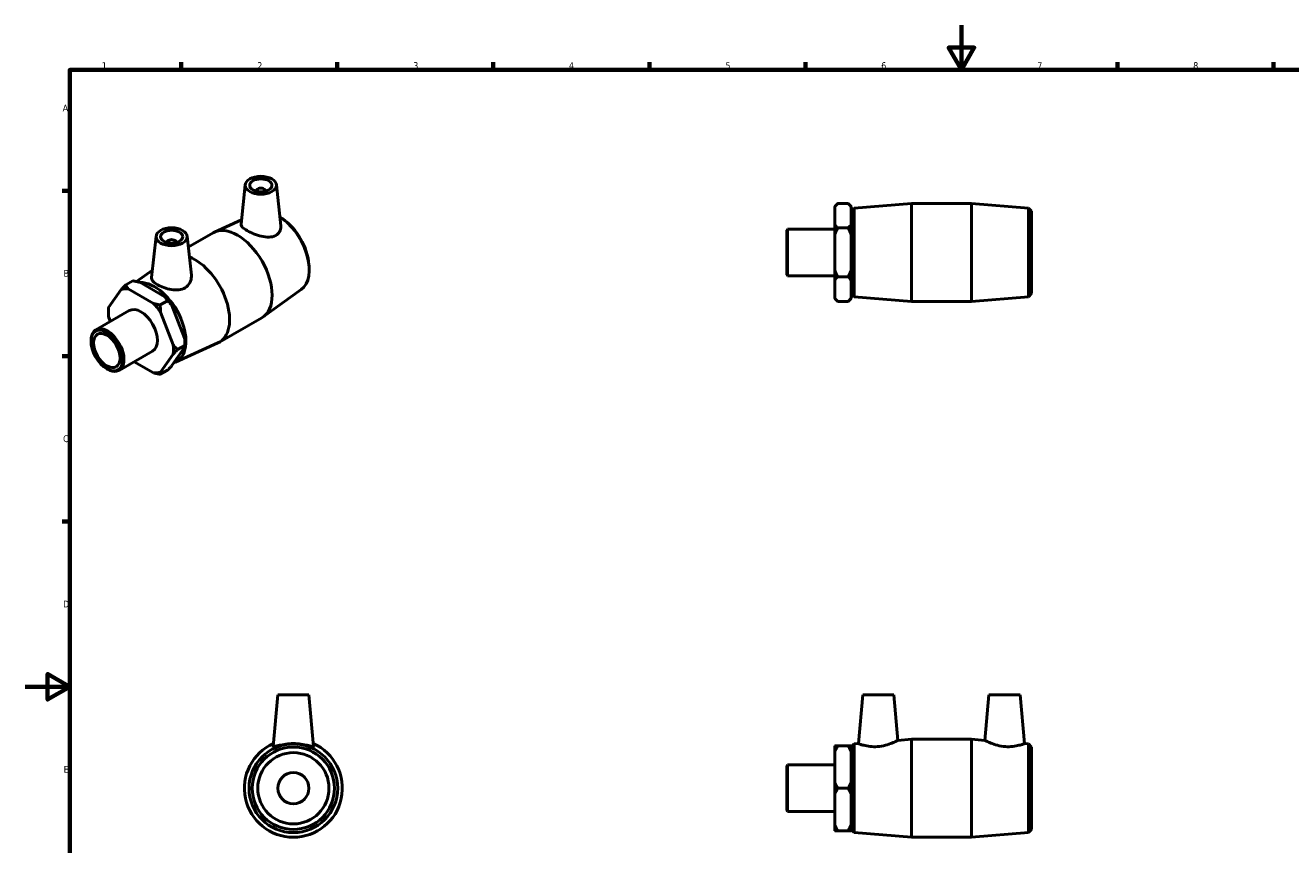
# Model space of a CAD drawing. Header units: millimetres. Extents: x 0 to 895, y -151 to 594.
# Tile 2 of 3: x 0 to 568, y 226 to 594. Entities that reach past the tile are written whole.
import ezdxf

# ---------------------------------------------------------------- set-up
doc = ezdxf.new("R2010")
doc.units = ezdxf.units.MM
doc.layers.add('Border (ANSI)', color=7, linetype='Continuous', lineweight=70)
doc.layers.add('Visible (ANSI)', color=7, linetype='Continuous', lineweight=50)
doc.styles.add('Note Text (ANSI)', font='tahoma.ttf')

# ---------------------------------------------------------------- blocks, each defined once
blk = doc.blocks.new('Borders Default Border')
at = {"layer": 'Border (ANSI)'}
for p, q in [((70.08, 574), (70.08, 577.45)), ((140.17, 574), (140.17, 577.45)), ((210.25, 574), (210.25, 577.45)), ((280.33, 574), (280.33, 577.45)), ((350.42, 574), (350.42, 577.45)), ((490.58, 574), (490.58, 577.45)), ((560.67, 574), (560.67, 577.45)), ((20, 519.75), (16.55, 519.75)), ((20, 445.5), (16.55, 445.5)), ((20, 371.25), (16.55, 371.25))]:
    blk.add_line(p, q, dxfattribs=at)
at = {"layer": 'Border (ANSI)', "flags": 128}
for points in [[(420.5, 594), (420.5, 574), (414.73, 584), (426.27, 584), (420.5, 574)], [(20, 20), (20, 574), (821, 574), (821, 20), (20, 20)], [(0, 297), (20, 297), (10, 302.77), (10, 291.23), (20, 297)]]:
    blk.add_lwpolyline(points, dxfattribs=at)
at = {"layer": 'Border (ANSI)', "color": 230, "true_color": 0xff0080, "char_height": 3.05, "attachment_point": 7, "style": 'Note Text (ANSI)'}
for s, insert in [('1', (34.35, 574.4)), ('2', (104.2, 574.4)), ('3', (174.26, 574.34)), ('4', (244.23, 574.4)), ('5', (314.48, 574.34)), ('6', (384.49, 574.34)), ('7', (454.6, 574.4)), ('8', (524.63, 574.33)), ('A', (16.78, 555.35)), ('B', (17.15, 481.1)), ('C', (16.95, 406.8)), ('D', (16.96, 332.6)), ('E', (17.21, 258.35))]:
    blk.add_mtext(s, dxfattribs=dict(at, insert=insert))

msp = doc.modelspace()

# ---------------------------------------------------------------- linework, layer by layer
at = {"layer": 'Visible (ANSI)'}
for p, q in [((98.829, 522.419), (96.925, 504.662)), ((103.816, 519.532), (103.816, 519.718)), ((107.816, 519.532), (107.816, 519.718)), ((112.802, 522.419), (114.78, 503.971)), ((363.681, 512.704), (365.001, 514.024)), ((363.681, 512.545), (363.681, 512.704)), ((363.681, 504.504), (363.681, 512.545)), ((365.001, 514.024), (369.611, 514.024)), ((370.931, 512.704), (369.611, 514.024)), ((370.931, 512.704), (370.931, 512.545)), ((370.931, 512.545), (370.931, 504.504)), ((371.031, 510.504), (372.347, 511.931)), ((372.347, 511.931), (398.031, 514.024)), ((372.347, 511.931), (372.347, 472.117)), ((398.031, 470.024), (398.031, 514.024)), ((398.031, 514.024), (425.031, 514.024)), ((425.031, 470.024), (425.031, 514.024)), ((450.716, 511.931), (425.031, 514.024)), ((450.716, 472.117), (450.716, 511.931)), ((452.031, 510.504), (450.716, 511.931)), ((97.138, 506.652), (84.991, 501.187)), ((115.622, 507.125), (114.785, 507.697)), ((370.931, 508.024), (371.031, 508.024)), ((371.031, 473.544), (371.031, 510.504)), ((452.031, 510.504), (452.031, 473.544)), ((73.232, 494.457), (84.336, 500.852)), ((342.031, 502.083), (342.45, 502.502)), ((342.031, 481.966), (342.031, 502.083)), ((342.45, 502.502), (342.45, 481.547)), ((342.45, 502.502), (363.681, 502.502)), ((363.681, 500.066), (363.681, 504.504)), ((365.001, 503.024), (369.611, 503.024)), ((370.931, 504.504), (370.931, 500.066)), ((58.736, 499.331), (56.741, 480.723)), ((63.723, 496.63), (63.723, 496.444)), ((67.723, 496.63), (67.723, 496.444)), ((72.709, 499.331), (74.586, 481.826)), ((363.681, 483.983), (363.681, 500.066)), ((370.931, 500.066), (370.931, 483.983)), ((49.963, 478.943), (57.099, 484.061)), ((127.422, 486.633), (127.497, 485.622)), ((363.681, 479.545), (363.681, 483.983)), ((370.931, 483.983), (370.931, 479.545)), ((48.349, 479.276), (45.089, 477.399)), ((51.375, 478.609), (62.747, 472.06)), ((342.031, 481.966), (342.45, 481.547)), ((342.45, 481.547), (363.681, 481.547)), ((363.681, 471.504), (363.681, 479.545)), ((369.611, 481.024), (365.001, 481.024)), ((370.931, 479.545), (370.931, 471.504)), ((43.11, 475.369), (37.424, 467.256)), ((57.62, 469.108), (46.248, 475.657)), ((123.97, 475.355), (106.912, 463.121)), ((370.931, 476.024), (371.031, 476.024)), ((371.031, 473.544), (372.347, 472.117)), ((372.347, 472.117), (398.031, 470.024)), ((450.716, 472.117), (425.031, 470.024)), ((452.031, 473.544), (450.716, 472.117)), ((37.311, 465.227), (37.311, 466.302)), ((63.905, 470.318), (60.646, 468.44)), ((65.885, 468.158), (71.571, 453.497)), ((363.681, 471.344), (363.681, 471.504)), ((363.681, 471.344), (365.001, 470.024)), ((369.611, 470.024), (365.001, 470.024)), ((370.931, 471.344), (369.611, 470.024)), ((370.931, 471.504), (370.931, 471.344)), ((398.031, 470.024), (425.031, 470.024)), ((31.693, 457.24), (46.705, 465.885)), ((37.424, 463.067), (38.225, 461.002)), ((66.444, 450.545), (60.758, 465.206)), ((87.202, 451.728), (106.294, 462.722)), ((29.513, 452.086), (29.513, 452.427)), ((71.571, 449.307), (65.885, 441.195)), ((67.404, 442.78), (86.547, 451.394)), ((68.424, 448.385), (71.684, 450.262)), ((71.684, 451.337), (71.684, 450.262)), ((42.15, 439.081), (57.163, 447.726)), ((60.758, 438.243), (66.444, 446.355)), ((36.598, 439.783), (36.893, 439.611)), ((48.907, 442.972), (57.62, 437.955)), ((60.646, 437.288), (63.905, 439.165)), ((113.417, 293.427), (111.38, 270.151)), ((127.417, 293.427), (113.417, 293.427)), ((127.417, 293.427), (129.453, 270.151)), ((376.181, 293.427), (374.262, 271.491)), ((376.181, 293.427), (390.181, 293.427)), ((390.181, 293.427), (391.974, 272.934)), ((432.881, 293.427), (431.088, 272.934)), ((446.881, 293.427), (432.881, 293.427)), ((446.881, 293.427), (448.8, 271.491)), ((391.974, 272.934), (398.031, 273.427)), ((398.031, 229.427), (398.031, 273.427)), ((398.031, 273.427), (425.031, 273.427)), ((425.031, 229.427), (425.031, 273.427)), ((431.088, 272.934), (425.031, 273.427)), ((363.681, 267.918), (363.681, 270.48)), ((363.681, 253.99), (363.681, 267.918)), ((369.611, 270.48), (365.001, 270.48)), ((370.931, 270.48), (370.931, 267.918)), ((370.931, 267.918), (370.931, 253.99)), ((370.931, 267.427), (371.031, 267.427)), ((371.031, 269.907), (372.347, 271.335)), ((371.031, 232.947), (371.031, 269.907)), ((372.347, 271.335), (374.262, 271.491)), ((372.347, 271.335), (372.347, 231.52)), ((450.716, 271.335), (448.8, 271.491)), ((450.716, 231.52), (450.716, 271.335)), ((452.031, 269.907), (450.716, 271.335)), ((452.031, 269.907), (452.031, 232.947)), ((342.031, 261.486), (342.45, 261.905)), ((342.031, 241.369), (342.031, 261.486)), ((342.45, 261.905), (342.45, 240.95)), ((342.45, 261.905), (363.681, 261.905)), ((363.681, 248.865), (363.681, 253.99)), ((365.001, 251.427), (369.611, 251.427)), ((370.931, 253.99), (370.931, 248.865)), ((363.681, 234.937), (363.681, 248.865)), ((370.931, 248.865), (370.931, 234.937)), ((342.031, 241.369), (342.45, 240.95)), ((342.45, 240.95), (363.681, 240.95)), ((363.681, 232.375), (363.681, 234.937)), ((370.931, 235.427), (371.031, 235.427)), ((370.931, 234.937), (370.931, 232.375)), ((365.001, 232.375), (369.611, 232.375)), ((371.031, 232.947), (372.347, 231.52)), ((372.347, 231.52), (398.031, 229.427)), ((398.031, 229.427), (425.031, 229.427)), ((450.716, 231.52), (425.031, 229.427)), ((452.031, 232.947), (450.716, 231.52))]:
    msp.add_line(p, q, dxfattribs=at)
for radius in [19.907, 18.48, 16, 7]:
    msp.add_circle((120.417, 251.427), radius, dxfattribs=at)
msp.add_arc((120.417, 251.427), 22, 113.90503, 66.09497, dxfattribs=at)
for centre, major_axis, ratio in [((105.816, 522.171), (7, 0), 0.5758617), ((105.816, 522.171), (5, 0), 0.5758617), ((65.723, 499.083), (7, 0), 0.5758617), ((65.723, 499.083), (5, 0), 0.5758617), ((36.625, 447.99), (5.019, -8.716), 0.5780931), ((36.625, 447.99), (4.183, -7.264), 0.5780931)]:
    msp.add_ellipse(centre, major_axis=major_axis, ratio=ratio, dxfattribs=at)
for centre, major_axis, ratio, start_param, end_param in [((105.816, 519.718), (-2, 0), 0.5758617, 2.9729035, 6.4518745), ((113.477, 492.246), (9.934, -17.251), 0.5780931, 0.0577595, 2.2960641), ((114.407, 492.782), (-9.222, 16.014), 0.5780931, 4.0181615, 5.4066165), ((95.315, 481.787), (-10.979, 19.065), 0.5780931, 3.1415927, 6.2831853), ((65.723, 496.63), (-2, 0), 0.5758617, 2.9729035, 6.4518745), ((76.223, 470.793), (10.979, -19.065), 0.5780931, 6.2254258, 8.8035159), ((58.062, 460.334), (9.934, -17.251), 0.5780931, 6.1729985, 9.1229646), ((51.934, 456.806), (-10.32, 17.921), 0.5780931, 5.8990973, 6.1475419), ((57.061, 459.758), (-10.32, 17.921), 0.5780931, 4.8518998, 5.1003444), ((51.934, 456.806), (-10.32, 17.921), 0.5780931, 0.6631096, 0.9115542), ((51.934, 456.806), (-5.229, 9.08), 0.5780931, 3.1415927, 6.2831853), ((51.934, 456.806), (10.32, -17.921), 0.5780931, 1.7103071, 1.9587517), ((36.922, 448.161), (5.229, -9.08), 0.5780931, 5.4958534, 10.2121098), ((51.934, 456.806), (10.32, -17.921), 0.5780931, 0.6631096, 0.9115542), ((57.061, 459.758), (-10.32, 17.921), 0.5780931, 3.9289245, 4.0531468), ((51.934, 456.806), (10.32, -17.921), 0.5780931, 5.8990973, 6.1475419)]:
    msp.add_ellipse(centre, major_axis=major_axis, ratio=ratio, start_param=start_param, end_param=end_param, dxfattribs=at)
for points in [[(363.681, 512.545), (364.239, 513.262), (365.001, 514.024)], [(369.611, 514.024), (370.374, 513.262), (370.931, 512.545)], [(365.001, 503.024), (364.239, 503.787), (363.681, 504.504)], [(363.681, 500.066), (364.239, 501.499), (365.001, 503.024)], [(370.931, 504.504), (370.374, 503.787), (369.611, 503.024)], [(369.611, 503.024), (370.374, 501.499), (370.931, 500.066)], [(365.001, 481.024), (364.239, 482.549), (363.681, 483.983)], [(370.931, 483.983), (370.374, 482.549), (369.611, 481.024)], [(48.349, 479.276), (49.967, 478.965), (51.375, 478.609)], [(363.681, 479.545), (364.239, 480.262), (365.001, 481.024)], [(369.611, 481.024), (370.374, 480.262), (370.931, 479.545)], [(45.089, 477.399), (44.011, 476.319), (43.11, 475.369)], [(46.248, 475.657), (45.628, 476.467), (45.089, 477.399)], [(62.747, 472.06), (63.366, 471.249), (63.905, 470.318)], [(37.424, 467.256), (37.311, 466.76), (37.311, 466.302)], [(60.646, 468.44), (59.028, 468.751), (57.62, 469.108)], [(60.758, 465.206), (60.646, 466.74), (60.646, 468.44)], [(63.905, 470.318), (64.984, 469.238), (65.885, 468.158)], [(365.001, 470.024), (364.239, 470.787), (363.681, 471.504)], [(370.931, 471.504), (370.374, 470.787), (369.611, 470.024)], [(68.424, 448.385), (67.345, 449.465), (66.444, 450.545)], [(71.571, 453.497), (71.684, 451.963), (71.684, 450.262)], [(71.684, 450.262), (71.684, 449.803), (71.571, 449.307)], [(66.444, 446.355), (67.345, 447.305), (68.424, 448.385)], [(57.62, 437.955), (59.028, 437.598), (60.646, 437.288)], [(60.646, 437.288), (60.646, 437.747), (60.758, 438.243)], [(65.885, 441.195), (64.984, 440.245), (63.905, 439.165)], [(365.001, 270.48), (364.239, 270.48), (363.681, 270.48)], [(363.681, 267.918), (364.239, 269.159), (365.001, 270.48)], [(370.931, 270.48), (370.374, 270.48), (369.611, 270.48)], [(369.611, 270.48), (370.374, 269.159), (370.931, 267.918)], [(365.001, 251.427), (364.239, 252.748), (363.681, 253.99)], [(363.681, 248.865), (364.239, 250.107), (365.001, 251.427)], [(370.931, 253.99), (370.374, 252.748), (369.611, 251.427)], [(369.611, 251.427), (370.374, 250.107), (370.931, 248.865)], [(365.001, 232.375), (364.239, 233.696), (363.681, 234.937)], [(370.931, 234.937), (370.374, 233.696), (369.611, 232.375)], [(363.681, 232.375), (364.239, 232.375), (365.001, 232.375)], [(369.611, 232.375), (370.374, 232.375), (370.931, 232.375)]]:
    msp.add_rational_spline(points, [1, 1.00241153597, 1], degree=2, dxfattribs=at)
for points, knots in [([(112.469, 499.592), (111.658, 499.162), (110.625, 498.923), (108.371, 498.865), (107.149, 499.037), (104.885, 499.57), (103.684, 499.962), (101.452, 500.859), (100.419, 501.363), (98.777, 502.309), (98.075, 502.804), (97.149, 503.725), (96.924, 504.154), (96.919, 504.579), (96.921, 504.62), (96.925, 504.661)], [0, 0, 0, 0, 0.3579911, 0.3579911, 0.7159822, 0.7159822, 1.0643928, 1.0643928, 1.4128034, 1.4128034, 1.761214, 1.761214, 2.1096245, 2.1096245, 2.147107, 2.147107, 2.147107, 2.147107]), ([(114.78, 503.971), (114.791, 503.867), (114.799, 503.765), (114.835, 502.88), (114.661, 502.041), (113.853, 500.592), (113.219, 499.989), (112.469, 499.592)], [4.77796577, 4.77796577, 4.77796577, 4.77796577, 4.82101261, 4.82101261, 5.15191856, 5.15191856, 5.4828245, 5.4828245, 5.4828245, 5.4828245]), ([(71.841, 476.196), (71.036, 475.698), (70.028, 475.356), (67.851, 475.085), (66.681, 475.15), (64.502, 475.504), (63.339, 475.82), (61.189, 476.601), (60.202, 477.064), (58.63, 477.969), (57.945, 478.469), (57.014, 479.462), (56.768, 479.958), (56.728, 480.525), (56.731, 480.623), (56.742, 480.723)], [0, 0, 0, 0, 0.3309059, 0.3309059, 0.6618119, 0.6618119, 0.9952104, 0.9952104, 1.3286089, 1.3286089, 1.6620074, 1.6620074, 1.9954059, 1.9954059, 2.063682, 2.063682, 2.063682, 2.063682]), ([(74.585, 481.825), (74.607, 481.628), (74.618, 481.43), (74.624, 480.307), (74.397, 479.3), (73.442, 477.511), (72.712, 476.734), (71.841, 476.196)], [4.69162463, 4.69162463, 4.69162463, 4.69162463, 4.76684229, 4.76684229, 5.1248334, 5.1248334, 5.4828245, 5.4828245, 5.4828245, 5.4828245]), ([(391.974, 272.934), (391.974, 272.934), (391.741, 272.812), (390.817, 272.366), (390.127, 272.046), (388.532, 271.401), (387.508, 271.03), (385.239, 270.428), (383.992, 270.206), (382.803, 270.119)], [4.0700211, 4.0700211, 4.0700211, 4.0700211, 4.4184317, 4.4184317, 4.7668423, 4.7668423, 5.1248334, 5.1248334, 5.4828245, 5.4828245, 5.4828245, 5.4828245]), ([(440.259, 270.119), (439.07, 270.206), (437.823, 270.428), (435.555, 271.03), (434.53, 271.401), (432.935, 272.046), (432.246, 272.366), (431.322, 272.812), (431.088, 272.934), (431.088, 272.934)], [0, 0, 0, 0, 0.3579911, 0.3579911, 0.7159822, 0.7159822, 1.0643928, 1.0643928, 1.4128034, 1.4128034, 1.4128034, 1.4128034]), ([(129.453, 270.151), (129.454, 270.139), (129.452, 270.128), (129.409, 270.038), (129.145, 270.066), (128.176, 270.304), (127.473, 270.506), (125.886, 270.894), (124.889, 271.106), (122.71, 271.407), (121.528, 271.491), (119.305, 271.491), (118.123, 271.407), (115.944, 271.106), (114.947, 270.894), (113.361, 270.506), (112.657, 270.304), (111.689, 270.066), (111.424, 270.038), (111.385, 270.119)], [2.7878406, 2.7878406, 2.7878406, 2.7878406, 2.8256067, 2.8256067, 3.1565127, 3.1565127, 3.4874186, 3.4874186, 3.8208171, 3.8208171, 4.1542156, 4.1542156, 4.4876141, 4.4876141, 4.8210126, 4.8210126, 5.1519186, 5.1519186, 5.4828245, 5.4828245, 5.4828245, 5.4828245]), ([(382.803, 270.119), (381.704, 270.038), (380.542, 270.066), (378.432, 270.304), (377.481, 270.506), (375.986, 270.894), (375.338, 271.106), (374.475, 271.407), (374.262, 271.491), (374.262, 271.491)], [0, 0, 0, 0, 0.3309059, 0.3309059, 0.6618119, 0.6618119, 0.9952104, 0.9952104, 1.3286089, 1.3286089, 1.3286089, 1.3286089]), ([(448.8, 271.491), (448.8, 271.491), (448.587, 271.407), (447.725, 271.106), (447.076, 270.894), (445.581, 270.506), (444.631, 270.304), (442.52, 270.066), (441.359, 270.038), (440.259, 270.119)], [4.1542156, 4.1542156, 4.1542156, 4.1542156, 4.4876141, 4.4876141, 4.8210126, 4.8210126, 5.1519186, 5.1519186, 5.4828245, 5.4828245, 5.4828245, 5.4828245])]:
    msp.add_open_spline(points, degree=3, knots=knots, dxfattribs=at)
msp.add_open_spline([(111.385, 270.119), (111.381, 270.128), (111.379, 270.139), (111.381, 270.151)], degree=3, dxfattribs=at)

# ---------------------------------------------------------------- block references
msp.add_blockref('Borders Default Border', (0, 0))

doc.saveas('drawing.dxf')
